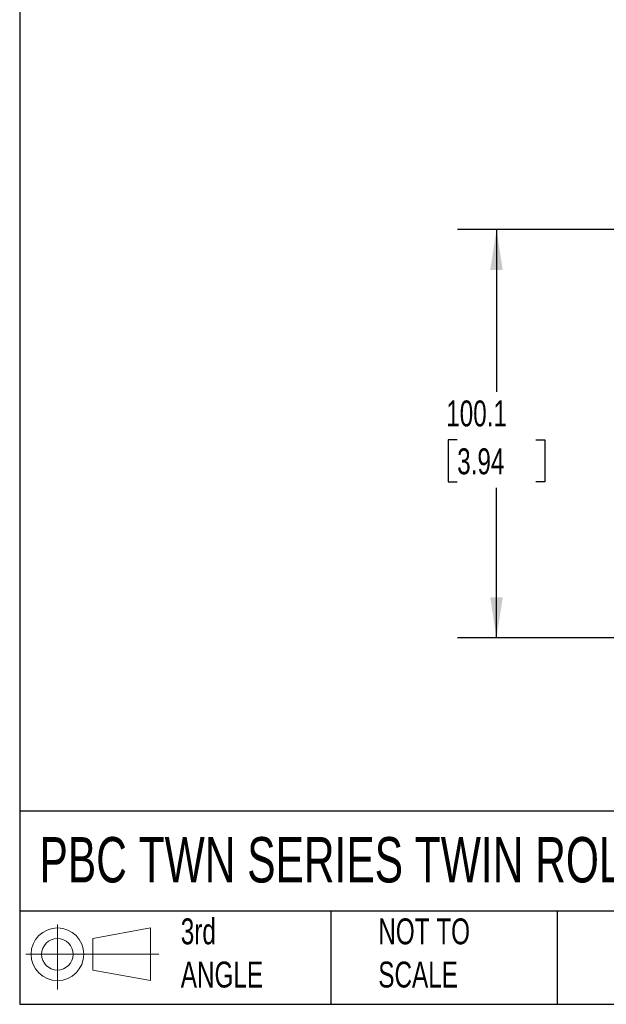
# Model space of a CAD drawing. Header units: millimetres. Extents: x 19 to 819, y 19 to 629.
# Tile 1 of 6: x 19 to 163, y 19 to 260. Entities that reach past the tile are written whole.
import ezdxf

# ---------------------------------------------------------------- set-up
doc = ezdxf.new("R2010")
doc.units = ezdxf.units.MM
doc.header["$LTSCALE"] = 3
doc.linetypes.add('SLD-Solid', pattern=[0])
doc.layers.add('DIMENSIONS', color=140, linetype='SLD-Solid', lineweight=25)
doc.layers.add('TEXT', color=140, linetype='SLD-Solid', lineweight=25)
doc.layers.add('SLD-DEFPOINTS', color=7, linetype='Continuous')
doc.styles.add('SLDTEXTSTYLE0', font='TXT', dxfattribs={"width": 0.7})
doc.dimstyles.new('SLDDIMSTYLE1', dxfattribs={"dimtxt": 6.474023, "dimasz": 9.906, "dimexe": 0, "dimexo": 0.0625, "dimgap": 1.618506, "dimtad": 0, "dimtih": 1, "dimtoh": 1, "dimrnd": 1e-09, "dimzin": 12, "dimdsep": 46, "dimtxsty": 'SLDTEXTSTYLE0', "dimsah": 1, "dimcen": 0.09, "dimadec": 0, "dimazin": 3, "dimtfac": 1, "dimtofl": 0, "dimtmove": 0, "dimatfit": 3, "dimfxl": 0, "dimfrac": 2, "dimtolj": 1, "dimtzin": 12, "dimarcsym": 0})

# ---------------------------------------------------------------- blocks, each defined once
blk = doc.blocks.new('Block11')
at = {"color": 7, "linetype": 'SLD-Solid', "lineweight": 18}
for p, q in [((7.77, 15.93), (7.77, 0)), ((16.44, 12.5), (30.53, 15.1)), ((30.53, 15.1), (30.53, 2.19)), ((16.44, 4.79), (16.44, 12.5)), ((0, 8.65), (32.62, 8.65)), ((16.44, 4.79), (30.53, 2.19))]:
    blk.add_line(p, q, dxfattribs=at)
for radius in [6.45, 3.86]:
    blk.add_circle((7.77, 8.65), radius, dxfattribs=at)
blk = doc.blocks.new('Block12')
at = {"layer": 'SLD-DEFPOINTS'}
blk.add_blockref('Block11', (0, 0), dxfattribs=at)
blk = doc.blocks.new('_D_13')
at = {"layer": 'DIMENSIONS'}
for p, q in [((201.82, 208.91), (126.26, 208.91)), ((135.78, 208.91), (135.78, 169.12)), ((126.16, 157.38), (123.99, 157.38)), ((123.99, 157.38), (123.99, 147.09)), ((145.4, 157.38), (147.58, 157.38)), ((147.58, 157.38), (147.58, 147.09)), ((123.99, 147.09), (126.16, 147.09)), ((135.78, 108.84), (135.78, 145.64)), ((147.58, 147.09), (145.4, 147.09)), ((201.82, 108.84), (126.26, 108.84))]:
    blk.add_line(p, q, dxfattribs=at)
for points in [[(135.78, 208.91), (134.26, 199.01), (137.31, 199.01)], [(135.78, 108.84), (137.31, 118.74), (134.26, 118.74)]]:
    blk.add_solid(points, dxfattribs=at)
at = {"layer": 'DIMENSIONS', "char_height": 6.35, "attachment_point": 1, "style": 'SLDTEXTSTYLE0'}
for s, insert in [('100.1', (123.47, 167.02)), ('3.94', (126.16, 155.28))]:
    blk.add_mtext(s, dxfattribs=dict(at, insert=insert))

msp = doc.modelspace()

# ---------------------------------------------------------------- linework, layer by layer
at = {"layer": 'TEXT'}
for p, q in [((19.05, 628.65), (19.05, 19.05)), ((819.15, 66.378), (19.05, 66.378)), ((819.15, 41.91), (19.05, 41.91)), ((95.25, 41.91), (95.25, 19.05)), ((150.635, 41.91), (150.635, 19.05)), ((19.05, 19.05), (819.15, 19.05))]:
    msp.add_line(p, q, dxfattribs=at)

# ---------------------------------------------------------------- block references
at = {"layer": 'SLD-DEFPOINTS'}
msp.add_blockref('Block12', (20.514, 22.662), dxfattribs=at)

# ---------------------------------------------------------------- texts
at = {"layer": 'TEXT', "attachment_point": 1, "style": 'SLDTEXTSTYLE0'}
for s, insert, char_height in [('PBC TWN SERIES TWIN ROLLER PILLOW BLOCK', (23.897, 60.032), 11.1125), ('3rd^JANGLE', (58.487, 40.102), 6.35), ('NOT TO^JSCALE', (106.846, 40.102), 6.35)]:
    msp.add_mtext(s, dxfattribs=dict(at, insert=insert, char_height=char_height))

# ---------------------------------------------------------------- dimensions: what is measured, and where the dimension line sits
at = {"layer": 'DIMENSIONS'}
dim = msp.add_linear_dim(base=(135.783, 108.838), p1=(205.632, 208.914), p2=(205.632, 108.838), angle=90, dimstyle='SLDDIMSTYLE1', dxfattribs=at)
dim.commit()
dim.dimension.update_dxf_attribs({"geometry": '_D_13', "text_midpoint": (135.783, 157.382), "dimtype": 160})

doc.saveas('drawing.dxf')
